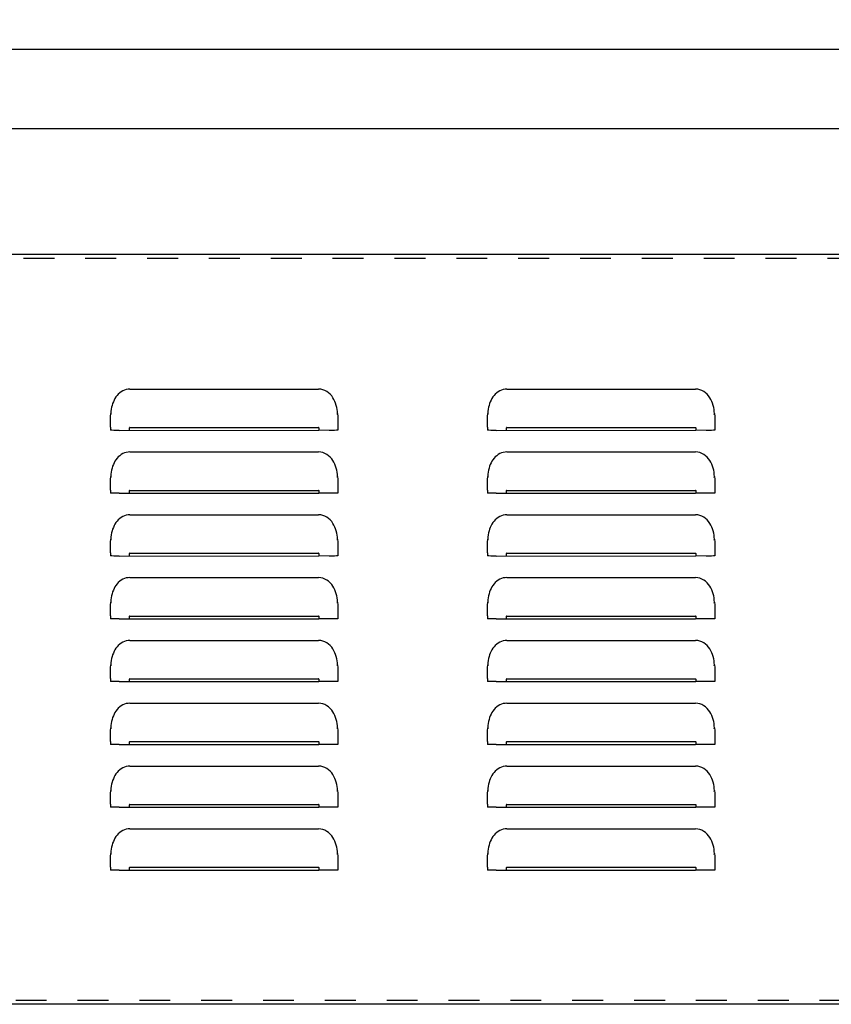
# Model space of a CAD drawing. Header units: inches. Extents: x 0 to 89.5, y 0 to 57.9.
# Tile 6 of 8: x 49.7 to 62.7, y 16.7 to 32.4. Entities that reach past the tile are written whole.
import ezdxf

# ---------------------------------------------------------------- set-up
doc = ezdxf.new("R2010")
doc.units = ezdxf.units.IN
doc.header["$LTSCALE"] = 4.921053
doc.header["$MEASUREMENT"] = 0
doc.linetypes.add('HIDDEN', pattern=[0.2, 0.1, -0.1])
doc.layers.get('0').update_dxf_attribs({"linetype": 'CONTINUOUS'})
doc.layers.add('DEFAULT_2', color=8, linetype='HIDDEN')
doc.layers.add('DIMENSIONS', color=7, linetype='CONTINUOUS')
doc.styles.get("Standard").update_dxf_attribs({"font": 'txt', "width": 0.8})
doc.dimstyles.new('DIMSTYLE_1', dxfattribs={"dimtxt": 0.447368, "dimasz": 0.526316, "dimexe": 0.09, "dimexo": 0.07, "dimgap": 0.0425, "dimtad": 0, "dimtih": 1, "dimtoh": 1, "dimzin": 4, "dimdsep": 46, "dimtxsty": 'Standard', "dimblk": '_FILLED', "dimblk1": '_FILLED', "dimblk2": '_FILLED', "dimcen": 0.09, "dimadec": 0, "dimazin": 0, "dimtfac": 1, "dimtofl": 0, "dimtmove": 0, "dimatfit": 3, "dimldrblk": '_FILLED', "dimfxl": 0, "dimtolj": 1, "dimtzin": 4, "dimarcsym": 0})

# ---------------------------------------------------------------- blocks, each defined once
blk = doc.blocks.new('_FILLED')
at = {"color": 0, "linetype": 'ByBlock'}
blk.add_solid([(0, 0), (-1, 0.2), (-1, -0.2)], dxfattribs=at)
blk = doc.blocks.new('*D1')
at = {"layer": 'DIMENSIONS', "color": 2, "linetype": 'Continuous'}
for p, q in [((5.112, 28.72), (5.112, 32.395)), ((76.862, 28.72), (76.862, 32.395)), ((5.112, 31.921), (39.869, 31.921)), ((76.862, 31.921), (42.106, 31.921))]:
    blk.add_line(p, q, dxfattribs=at)
at = {"layer": 'DIMENSIONS', "color": 2, "linetype": 'Continuous', "xscale": 0.5263157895, "yscale": 0.5263157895, "zscale": 0.5263157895, "rotation": 180}
blk.add_blockref('_FILLED', (5.112, 31.921), dxfattribs=at)
at = {"layer": 'DIMENSIONS', "color": 2, "linetype": 'Continuous', "xscale": 0.5263157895, "yscale": 0.5263157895, "zscale": 0.5263157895}
blk.add_blockref('_FILLED', (76.862, 31.921), dxfattribs=at)
at = {"layer": 'DIMENSIONS', "color": 2, "linetype": 'Continuous', "insert": (40.987, 32.145), "char_height": 0.4474, "width": 1.78947, "attachment_point": 2, "line_spacing_factor": 0.9}
blk.add_mtext('71.75', dxfattribs=at)
blk = doc.blocks.new('*D19')
at = {"color": 2, "linetype": 'Continuous'}
for p, q in [((5.987, 28.217), (5.987, 31.13)), ((75.987, 28.217), (75.987, 31.13)), ((5.987, 30.656), (39.869, 30.656)), ((75.987, 30.656), (42.106, 30.656))]:
    blk.add_line(p, q, dxfattribs=at)
at = {"color": 2, "linetype": 'Continuous', "xscale": 0.5263157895, "yscale": 0.5263157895, "zscale": 0.5263157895, "rotation": 180}
blk.add_blockref('_FILLED', (5.987, 30.656), dxfattribs=at)
at = {"color": 2, "linetype": 'Continuous', "xscale": 0.5263157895, "yscale": 0.5263157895, "zscale": 0.5263157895}
blk.add_blockref('_FILLED', (75.987, 30.656), dxfattribs=at)
at = {"color": 2, "linetype": 'Continuous', "insert": (40.987, 30.88), "char_height": 0.4474, "width": 1.78947, "attachment_point": 2, "line_spacing_factor": 0.9}
blk.add_mtext('70.00', dxfattribs=at)

msp = doc.modelspace()

# ---------------------------------------------------------------- linework, layer by layer
at = {"color": 3, "linetype": 'Continuous'}
for p, q in [((14.362, 28.661), (67.612, 28.661)), ((51.487, 26.516), (54.487, 26.516)), ((57.487, 26.516), (60.487, 26.516)), ((51.182, 26.125), (51.186, 26.11)), ((54.789, 26.11), (54.793, 26.125)), ((57.182, 26.125), (57.186, 26.11)), ((60.789, 26.11), (60.793, 26.125)), ((51.177, 25.909), (51.178, 25.999)), ((51.177, 25.908), (51.177, 25.86)), ((51.183, 25.86), (51.177, 25.86)), ((51.315, 25.859), (54.487, 25.86)), ((51.487, 25.904), (54.487, 25.904)), ((54.66, 25.859), (54.487, 25.86)), ((54.745, 25.859), (54.66, 25.859)), ((54.797, 25.997), (54.797, 25.86)), ((57.177, 25.909), (57.178, 25.999)), ((57.177, 25.908), (57.177, 25.86)), ((57.183, 25.86), (57.177, 25.86)), ((57.315, 25.859), (60.487, 25.86)), ((57.487, 25.904), (60.487, 25.904)), ((60.66, 25.859), (60.487, 25.86)), ((60.745, 25.859), (60.66, 25.859)), ((60.797, 25.997), (60.797, 25.86)), ((51.487, 25.516), (54.487, 25.516)), ((57.487, 25.516), (60.487, 25.516)), ((51.182, 25.125), (51.186, 25.11)), ((54.789, 25.11), (54.793, 25.125)), ((57.182, 25.125), (57.186, 25.11)), ((60.789, 25.11), (60.793, 25.125)), ((51.177, 24.909), (51.178, 24.999)), ((54.797, 24.997), (54.797, 24.86)), ((57.177, 24.909), (57.178, 24.999)), ((60.797, 24.997), (60.797, 24.86)), ((51.177, 24.908), (51.177, 24.86)), ((51.183, 24.86), (51.177, 24.86)), ((51.315, 24.859), (54.487, 24.86)), ((51.487, 24.904), (54.487, 24.904)), ((54.66, 24.859), (54.487, 24.86)), ((54.745, 24.859), (54.66, 24.859)), ((57.177, 24.908), (57.177, 24.86)), ((57.183, 24.86), (57.177, 24.86)), ((57.315, 24.859), (60.487, 24.86)), ((57.487, 24.904), (60.487, 24.904)), ((60.66, 24.859), (60.487, 24.86)), ((60.745, 24.859), (60.66, 24.859)), ((51.487, 24.516), (54.487, 24.516)), ((57.487, 24.516), (60.487, 24.516)), ((51.177, 23.909), (51.178, 23.999)), ((51.182, 24.125), (51.186, 24.11)), ((54.789, 24.11), (54.793, 24.125)), ((54.797, 23.997), (54.797, 23.86)), ((57.177, 23.909), (57.178, 23.999)), ((57.182, 24.125), (57.186, 24.11)), ((60.789, 24.11), (60.793, 24.125)), ((60.797, 23.997), (60.797, 23.86)), ((51.177, 23.908), (51.177, 23.86)), ((51.183, 23.86), (51.177, 23.86)), ((51.315, 23.859), (54.487, 23.86)), ((51.487, 23.904), (54.487, 23.904)), ((54.66, 23.859), (54.487, 23.86)), ((54.745, 23.859), (54.66, 23.859)), ((57.177, 23.908), (57.177, 23.86)), ((57.183, 23.86), (57.177, 23.86)), ((57.315, 23.859), (60.487, 23.86)), ((57.487, 23.904), (60.487, 23.904)), ((60.66, 23.859), (60.487, 23.86)), ((60.745, 23.859), (60.66, 23.859)), ((51.487, 23.516), (54.487, 23.516)), ((57.487, 23.516), (60.487, 23.516)), ((51.182, 23.125), (51.186, 23.11)), ((54.789, 23.11), (54.793, 23.125)), ((57.182, 23.125), (57.186, 23.11)), ((60.789, 23.11), (60.793, 23.125)), ((51.177, 22.909), (51.178, 22.999)), ((51.177, 22.908), (51.177, 22.86)), ((51.487, 22.904), (54.487, 22.904)), ((54.797, 22.997), (54.797, 22.86)), ((57.177, 22.909), (57.178, 22.999)), ((57.177, 22.908), (57.177, 22.86)), ((57.487, 22.904), (60.487, 22.904)), ((60.797, 22.997), (60.797, 22.86)), ((51.183, 22.86), (51.177, 22.86)), ((51.315, 22.859), (54.487, 22.86)), ((54.66, 22.859), (54.487, 22.86)), ((54.745, 22.859), (54.66, 22.859)), ((57.183, 22.86), (57.177, 22.86)), ((57.315, 22.859), (60.487, 22.86)), ((60.66, 22.859), (60.487, 22.86)), ((60.745, 22.859), (60.66, 22.859)), ((51.487, 22.516), (54.487, 22.516)), ((57.487, 22.516), (60.487, 22.516)), ((51.182, 22.125), (51.186, 22.11)), ((54.789, 22.11), (54.793, 22.125)), ((57.182, 22.125), (57.186, 22.11)), ((60.789, 22.11), (60.793, 22.125)), ((51.177, 21.909), (51.178, 21.999)), ((54.797, 21.997), (54.797, 21.86)), ((57.177, 21.909), (57.178, 21.999)), ((60.797, 21.997), (60.797, 21.86)), ((51.177, 21.908), (51.177, 21.86)), ((51.183, 21.86), (51.177, 21.86)), ((51.315, 21.859), (54.487, 21.86)), ((51.487, 21.904), (54.487, 21.904)), ((54.66, 21.859), (54.487, 21.86)), ((54.745, 21.859), (54.66, 21.859)), ((57.177, 21.908), (57.177, 21.86)), ((57.183, 21.86), (57.177, 21.86)), ((57.315, 21.859), (60.487, 21.86)), ((57.487, 21.904), (60.487, 21.904)), ((60.66, 21.859), (60.487, 21.86)), ((60.745, 21.859), (60.66, 21.859)), ((51.487, 21.516), (54.487, 21.516)), ((57.487, 21.516), (60.487, 21.516)), ((51.182, 21.125), (51.186, 21.11)), ((54.789, 21.11), (54.793, 21.125)), ((57.182, 21.125), (57.186, 21.11)), ((60.789, 21.11), (60.793, 21.125)), ((51.177, 20.909), (51.178, 20.999)), ((51.177, 20.908), (51.177, 20.86)), ((51.183, 20.86), (51.177, 20.86)), ((51.315, 20.859), (54.487, 20.86)), ((51.487, 20.904), (54.487, 20.904)), ((54.66, 20.859), (54.487, 20.86)), ((54.745, 20.859), (54.66, 20.859)), ((54.797, 20.997), (54.797, 20.86)), ((57.177, 20.909), (57.178, 20.999)), ((57.177, 20.908), (57.177, 20.86)), ((57.183, 20.86), (57.177, 20.86)), ((57.315, 20.859), (60.487, 20.86)), ((57.487, 20.904), (60.487, 20.904)), ((60.66, 20.859), (60.487, 20.86)), ((60.745, 20.859), (60.66, 20.859)), ((60.797, 20.997), (60.797, 20.86)), ((51.487, 20.516), (54.487, 20.516)), ((57.487, 20.516), (60.487, 20.516)), ((51.182, 20.125), (51.186, 20.11)), ((54.789, 20.11), (54.793, 20.125)), ((57.182, 20.125), (57.186, 20.11)), ((60.789, 20.11), (60.793, 20.125)), ((51.177, 19.909), (51.178, 19.999)), ((51.177, 19.908), (51.177, 19.86)), ((51.487, 19.904), (54.487, 19.904)), ((54.797, 19.997), (54.797, 19.86)), ((57.177, 19.909), (57.178, 19.999)), ((57.177, 19.908), (57.177, 19.86)), ((57.487, 19.904), (60.487, 19.904)), ((60.797, 19.997), (60.797, 19.86)), ((51.183, 19.86), (51.177, 19.86)), ((51.315, 19.859), (54.487, 19.86)), ((54.66, 19.859), (54.487, 19.86)), ((54.745, 19.859), (54.66, 19.859)), ((57.183, 19.86), (57.177, 19.86)), ((57.315, 19.859), (60.487, 19.86)), ((60.66, 19.859), (60.487, 19.86)), ((60.745, 19.859), (60.66, 19.859)), ((51.487, 19.516), (54.487, 19.516)), ((57.487, 19.516), (60.487, 19.516)), ((51.182, 19.125), (51.186, 19.11)), ((54.789, 19.11), (54.793, 19.125)), ((57.182, 19.125), (57.186, 19.11)), ((60.789, 19.11), (60.793, 19.125)), ((51.177, 18.909), (51.178, 18.999)), ((54.797, 18.997), (54.797, 18.86)), ((57.177, 18.909), (57.178, 18.999)), ((60.797, 18.997), (60.797, 18.86)), ((51.177, 18.908), (51.177, 18.86)), ((51.183, 18.86), (51.177, 18.86)), ((51.315, 18.859), (54.487, 18.86)), ((51.487, 18.904), (54.487, 18.904)), ((54.66, 18.859), (54.487, 18.86)), ((54.745, 18.859), (54.66, 18.859)), ((57.177, 18.908), (57.177, 18.86)), ((57.183, 18.86), (57.177, 18.86)), ((57.315, 18.859), (60.487, 18.86)), ((57.487, 18.904), (60.487, 18.904)), ((60.66, 18.859), (60.487, 18.86)), ((60.745, 18.859), (60.66, 18.859)), ((68.862, 16.724), (13.112, 16.724))]:
    msp.add_line(p, q, dxfattribs=at)
for points in [[(51.487, 26.516), (51.458, 26.514), (51.429, 26.509), (51.401, 26.5), (51.374, 26.488), (51.349, 26.474), (51.325, 26.456), (51.303, 26.437), (51.283, 26.415), (51.265, 26.392), (51.25, 26.368), (51.236, 26.342), (51.224, 26.315), (51.213, 26.287), (51.204, 26.257), (51.197, 26.227), (51.191, 26.194), (51.186, 26.161), (51.182, 26.125)], [(54.785, 26.192), (54.779, 26.224), (54.771, 26.257), (54.761, 26.289), (54.75, 26.32), (54.735, 26.35), (54.719, 26.379), (54.699, 26.407), (54.676, 26.433), (54.651, 26.456), (54.623, 26.476), (54.592, 26.493), (54.559, 26.505), (54.524, 26.513), (54.487, 26.516)], [(57.487, 26.516), (57.458, 26.514), (57.429, 26.509), (57.401, 26.5), (57.374, 26.488), (57.349, 26.474), (57.325, 26.456), (57.303, 26.437), (57.283, 26.415), (57.265, 26.392), (57.25, 26.368), (57.236, 26.342), (57.224, 26.315), (57.213, 26.287), (57.204, 26.257), (57.197, 26.227), (57.191, 26.194), (57.186, 26.161), (57.182, 26.125)], [(60.785, 26.192), (60.779, 26.224), (60.771, 26.257), (60.761, 26.289), (60.75, 26.32), (60.735, 26.35), (60.719, 26.379), (60.699, 26.407), (60.676, 26.433), (60.651, 26.456), (60.623, 26.476), (60.592, 26.493), (60.559, 26.505), (60.524, 26.513), (60.487, 26.516)], [(54.793, 26.125), (54.789, 26.158), (54.785, 26.192)], [(60.793, 26.125), (60.789, 26.158), (60.785, 26.192)], [(51.178, 25.999), (51.178, 26.041), (51.179, 26.083), (51.182, 26.125)], [(54.793, 26.125), (54.796, 26.082), (54.797, 26.039), (54.797, 25.997)], [(57.178, 25.999), (57.178, 26.041), (57.179, 26.083), (57.182, 26.125)], [(60.793, 26.125), (60.796, 26.082), (60.797, 26.039), (60.797, 25.997)], [(51.315, 25.859), (51.23, 25.859), (51.201, 25.86), (51.183, 25.86)], [(51.487, 25.904), (51.483, 25.902), (51.48, 25.9), (51.477, 25.896), (51.475, 25.891), (51.474, 25.887), (51.474, 25.882), (51.474, 25.877), (51.475, 25.872), (51.477, 25.867), (51.48, 25.863), (51.483, 25.861), (51.487, 25.86)], [(54.487, 25.86), (54.492, 25.861), (54.495, 25.863), (54.498, 25.867), (54.5, 25.872), (54.501, 25.877), (54.501, 25.881), (54.501, 25.886), (54.5, 25.891), (54.498, 25.896), (54.495, 25.9), (54.492, 25.902), (54.487, 25.904)], [(54.797, 25.86), (54.792, 25.86), (54.774, 25.86), (54.745, 25.859)], [(57.315, 25.859), (57.23, 25.859), (57.201, 25.86), (57.183, 25.86)], [(57.487, 25.904), (57.483, 25.902), (57.48, 25.9), (57.477, 25.896), (57.475, 25.891), (57.474, 25.887), (57.474, 25.882), (57.474, 25.877), (57.475, 25.872), (57.477, 25.867), (57.48, 25.863), (57.483, 25.861), (57.487, 25.86)], [(60.487, 25.86), (60.492, 25.861), (60.495, 25.863), (60.498, 25.867), (60.5, 25.872), (60.501, 25.877), (60.501, 25.881), (60.501, 25.886), (60.5, 25.891), (60.498, 25.896), (60.495, 25.9), (60.492, 25.902), (60.487, 25.904)], [(60.797, 25.86), (60.792, 25.86), (60.774, 25.86), (60.745, 25.859)], [(51.487, 25.516), (51.458, 25.514), (51.429, 25.509), (51.401, 25.5), (51.374, 25.488), (51.349, 25.474), (51.325, 25.456), (51.303, 25.437), (51.283, 25.415), (51.265, 25.392), (51.25, 25.368), (51.236, 25.342), (51.224, 25.315), (51.213, 25.287), (51.204, 25.257), (51.197, 25.227), (51.191, 25.194), (51.186, 25.161), (51.182, 25.125)], [(54.785, 25.192), (54.779, 25.224), (54.771, 25.257), (54.761, 25.289), (54.75, 25.32), (54.735, 25.35), (54.719, 25.379), (54.699, 25.407), (54.676, 25.433), (54.651, 25.456), (54.623, 25.476), (54.592, 25.493), (54.559, 25.505), (54.524, 25.513), (54.487, 25.516)], [(57.487, 25.516), (57.458, 25.514), (57.429, 25.509), (57.401, 25.5), (57.374, 25.488), (57.349, 25.474), (57.325, 25.456), (57.303, 25.437), (57.283, 25.415), (57.265, 25.392), (57.25, 25.368), (57.236, 25.342), (57.224, 25.315), (57.213, 25.287), (57.204, 25.257), (57.197, 25.227), (57.191, 25.194), (57.186, 25.161), (57.182, 25.125)], [(60.785, 25.192), (60.779, 25.224), (60.771, 25.257), (60.761, 25.289), (60.75, 25.32), (60.735, 25.35), (60.719, 25.379), (60.699, 25.407), (60.676, 25.433), (60.651, 25.456), (60.623, 25.476), (60.592, 25.493), (60.559, 25.505), (60.524, 25.513), (60.487, 25.516)], [(51.178, 24.999), (51.178, 25.041), (51.179, 25.083), (51.182, 25.125)], [(54.793, 25.125), (54.789, 25.158), (54.785, 25.192)], [(54.793, 25.125), (54.796, 25.082), (54.797, 25.039), (54.797, 24.997)], [(57.178, 24.999), (57.178, 25.041), (57.179, 25.083), (57.182, 25.125)], [(60.793, 25.125), (60.789, 25.158), (60.785, 25.192)], [(60.793, 25.125), (60.796, 25.082), (60.797, 25.039), (60.797, 24.997)], [(51.315, 24.859), (51.23, 24.859), (51.201, 24.86), (51.183, 24.86)], [(51.487, 24.904), (51.483, 24.902), (51.48, 24.9), (51.477, 24.896), (51.475, 24.891), (51.474, 24.887), (51.474, 24.882), (51.474, 24.877), (51.475, 24.872), (51.477, 24.867), (51.48, 24.863), (51.483, 24.861), (51.487, 24.86)], [(54.487, 24.86), (54.492, 24.861), (54.495, 24.863), (54.498, 24.867), (54.5, 24.872), (54.501, 24.877), (54.501, 24.881), (54.501, 24.886), (54.5, 24.891), (54.498, 24.896), (54.495, 24.9), (54.492, 24.902), (54.487, 24.904)], [(54.797, 24.86), (54.792, 24.86), (54.774, 24.86), (54.745, 24.859)], [(57.315, 24.859), (57.23, 24.859), (57.201, 24.86), (57.183, 24.86)], [(57.487, 24.904), (57.483, 24.902), (57.48, 24.9), (57.477, 24.896), (57.475, 24.891), (57.474, 24.887), (57.474, 24.882), (57.474, 24.877), (57.475, 24.872), (57.477, 24.867), (57.48, 24.863), (57.483, 24.861), (57.487, 24.86)], [(60.487, 24.86), (60.492, 24.861), (60.495, 24.863), (60.498, 24.867), (60.5, 24.872), (60.501, 24.877), (60.501, 24.881), (60.501, 24.886), (60.5, 24.891), (60.498, 24.896), (60.495, 24.9), (60.492, 24.902), (60.487, 24.904)], [(60.797, 24.86), (60.792, 24.86), (60.774, 24.86), (60.745, 24.859)], [(51.487, 24.516), (51.458, 24.514), (51.429, 24.509), (51.401, 24.5), (51.374, 24.488), (51.349, 24.474), (51.325, 24.456), (51.303, 24.437), (51.283, 24.415), (51.265, 24.392), (51.25, 24.368), (51.236, 24.342), (51.224, 24.315), (51.213, 24.287), (51.204, 24.257), (51.197, 24.227), (51.191, 24.194), (51.186, 24.161), (51.182, 24.125)], [(54.785, 24.192), (54.779, 24.224), (54.771, 24.257), (54.761, 24.289), (54.75, 24.32), (54.735, 24.35), (54.719, 24.379), (54.699, 24.407), (54.676, 24.433), (54.651, 24.456), (54.623, 24.476), (54.592, 24.493), (54.559, 24.505), (54.524, 24.513), (54.487, 24.516)], [(57.487, 24.516), (57.458, 24.514), (57.429, 24.509), (57.401, 24.5), (57.374, 24.488), (57.349, 24.474), (57.325, 24.456), (57.303, 24.437), (57.283, 24.415), (57.265, 24.392), (57.25, 24.368), (57.236, 24.342), (57.224, 24.315), (57.213, 24.287), (57.204, 24.257), (57.197, 24.227), (57.191, 24.194), (57.186, 24.161), (57.182, 24.125)], [(60.785, 24.192), (60.779, 24.224), (60.771, 24.257), (60.761, 24.289), (60.75, 24.32), (60.735, 24.35), (60.719, 24.379), (60.699, 24.407), (60.676, 24.433), (60.651, 24.456), (60.623, 24.476), (60.592, 24.493), (60.559, 24.505), (60.524, 24.513), (60.487, 24.516)], [(54.793, 24.125), (54.789, 24.158), (54.785, 24.192)], [(60.793, 24.125), (60.789, 24.158), (60.785, 24.192)], [(51.178, 23.999), (51.178, 24.041), (51.179, 24.083), (51.182, 24.125)], [(54.793, 24.125), (54.796, 24.082), (54.797, 24.039), (54.797, 23.997)], [(57.178, 23.999), (57.178, 24.041), (57.179, 24.083), (57.182, 24.125)], [(60.793, 24.125), (60.796, 24.082), (60.797, 24.039), (60.797, 23.997)], [(51.315, 23.859), (51.23, 23.859), (51.201, 23.86), (51.183, 23.86)], [(51.487, 23.904), (51.483, 23.902), (51.48, 23.9), (51.477, 23.896), (51.475, 23.891), (51.474, 23.887), (51.474, 23.882), (51.474, 23.877), (51.475, 23.872), (51.477, 23.867), (51.48, 23.863), (51.483, 23.861), (51.487, 23.86)], [(54.487, 23.86), (54.492, 23.861), (54.495, 23.863), (54.498, 23.867), (54.5, 23.872), (54.501, 23.877), (54.501, 23.881), (54.501, 23.886), (54.5, 23.891), (54.498, 23.896), (54.495, 23.9), (54.492, 23.902), (54.487, 23.904)], [(54.797, 23.86), (54.792, 23.86), (54.774, 23.86), (54.745, 23.859)], [(57.315, 23.859), (57.23, 23.859), (57.201, 23.86), (57.183, 23.86)], [(57.487, 23.904), (57.483, 23.902), (57.48, 23.9), (57.477, 23.896), (57.475, 23.891), (57.474, 23.887), (57.474, 23.882), (57.474, 23.877), (57.475, 23.872), (57.477, 23.867), (57.48, 23.863), (57.483, 23.861), (57.487, 23.86)], [(60.487, 23.86), (60.492, 23.861), (60.495, 23.863), (60.498, 23.867), (60.5, 23.872), (60.501, 23.877), (60.501, 23.881), (60.501, 23.886), (60.5, 23.891), (60.498, 23.896), (60.495, 23.9), (60.492, 23.902), (60.487, 23.904)], [(60.797, 23.86), (60.792, 23.86), (60.774, 23.86), (60.745, 23.859)], [(51.487, 23.516), (51.458, 23.514), (51.429, 23.509), (51.401, 23.5), (51.374, 23.488), (51.349, 23.474), (51.325, 23.456), (51.303, 23.437), (51.283, 23.415), (51.265, 23.392), (51.25, 23.368), (51.236, 23.342), (51.224, 23.315), (51.213, 23.287), (51.204, 23.257), (51.197, 23.227), (51.191, 23.194), (51.186, 23.161), (51.182, 23.125)], [(54.785, 23.192), (54.779, 23.224), (54.771, 23.257), (54.761, 23.289), (54.75, 23.32), (54.735, 23.35), (54.719, 23.379), (54.699, 23.407), (54.676, 23.433), (54.651, 23.456), (54.623, 23.476), (54.592, 23.493), (54.559, 23.505), (54.524, 23.513), (54.487, 23.516)], [(57.487, 23.516), (57.458, 23.514), (57.429, 23.509), (57.401, 23.5), (57.374, 23.488), (57.349, 23.474), (57.325, 23.456), (57.303, 23.437), (57.283, 23.415), (57.265, 23.392), (57.25, 23.368), (57.236, 23.342), (57.224, 23.315), (57.213, 23.287), (57.204, 23.257), (57.197, 23.227), (57.191, 23.194), (57.186, 23.161), (57.182, 23.125)], [(60.785, 23.192), (60.779, 23.224), (60.771, 23.257), (60.761, 23.289), (60.75, 23.32), (60.735, 23.35), (60.719, 23.379), (60.699, 23.407), (60.676, 23.433), (60.651, 23.456), (60.623, 23.476), (60.592, 23.493), (60.559, 23.505), (60.524, 23.513), (60.487, 23.516)], [(51.178, 22.999), (51.178, 23.041), (51.179, 23.083), (51.182, 23.125)], [(54.793, 23.125), (54.789, 23.158), (54.785, 23.192)], [(54.793, 23.125), (54.796, 23.082), (54.797, 23.039), (54.797, 22.997)], [(57.178, 22.999), (57.178, 23.041), (57.179, 23.083), (57.182, 23.125)], [(60.793, 23.125), (60.789, 23.158), (60.785, 23.192)], [(60.793, 23.125), (60.796, 23.082), (60.797, 23.039), (60.797, 22.997)], [(51.487, 22.904), (51.483, 22.902), (51.48, 22.9), (51.477, 22.896), (51.475, 22.891), (51.474, 22.887), (51.474, 22.882), (51.474, 22.877), (51.475, 22.872), (51.477, 22.867), (51.48, 22.863), (51.483, 22.861), (51.487, 22.86)], [(54.487, 22.86), (54.492, 22.861), (54.495, 22.863), (54.498, 22.867), (54.5, 22.872), (54.501, 22.877), (54.501, 22.881), (54.501, 22.886), (54.5, 22.891), (54.498, 22.896), (54.495, 22.9), (54.492, 22.902), (54.487, 22.904)], [(57.487, 22.904), (57.483, 22.902), (57.48, 22.9), (57.477, 22.896), (57.475, 22.891), (57.474, 22.887), (57.474, 22.882), (57.474, 22.877), (57.475, 22.872), (57.477, 22.867), (57.48, 22.863), (57.483, 22.861), (57.487, 22.86)], [(60.487, 22.86), (60.492, 22.861), (60.495, 22.863), (60.498, 22.867), (60.5, 22.872), (60.501, 22.877), (60.501, 22.881), (60.501, 22.886), (60.5, 22.891), (60.498, 22.896), (60.495, 22.9), (60.492, 22.902), (60.487, 22.904)], [(51.315, 22.859), (51.23, 22.859), (51.201, 22.86), (51.183, 22.86)], [(54.797, 22.86), (54.792, 22.86), (54.774, 22.86), (54.745, 22.859)], [(57.315, 22.859), (57.23, 22.859), (57.201, 22.86), (57.183, 22.86)], [(60.797, 22.86), (60.792, 22.86), (60.774, 22.86), (60.745, 22.859)], [(51.487, 22.516), (51.458, 22.514), (51.429, 22.509), (51.401, 22.5), (51.374, 22.488), (51.349, 22.474), (51.325, 22.456), (51.303, 22.437), (51.283, 22.415), (51.265, 22.392), (51.25, 22.368), (51.236, 22.342), (51.224, 22.315), (51.213, 22.287), (51.204, 22.257), (51.197, 22.227), (51.191, 22.194), (51.186, 22.161), (51.182, 22.125)], [(54.785, 22.192), (54.779, 22.224), (54.771, 22.257), (54.761, 22.289), (54.75, 22.32), (54.735, 22.35), (54.719, 22.379), (54.699, 22.407), (54.676, 22.433), (54.651, 22.456), (54.623, 22.476), (54.592, 22.493), (54.559, 22.505), (54.524, 22.513), (54.487, 22.516)], [(57.487, 22.516), (57.458, 22.514), (57.429, 22.509), (57.401, 22.5), (57.374, 22.488), (57.349, 22.474), (57.325, 22.456), (57.303, 22.437), (57.283, 22.415), (57.265, 22.392), (57.25, 22.368), (57.236, 22.342), (57.224, 22.315), (57.213, 22.287), (57.204, 22.257), (57.197, 22.227), (57.191, 22.194), (57.186, 22.161), (57.182, 22.125)], [(60.785, 22.192), (60.779, 22.224), (60.771, 22.257), (60.761, 22.289), (60.75, 22.32), (60.735, 22.35), (60.719, 22.379), (60.699, 22.407), (60.676, 22.433), (60.651, 22.456), (60.623, 22.476), (60.592, 22.493), (60.559, 22.505), (60.524, 22.513), (60.487, 22.516)], [(51.178, 21.999), (51.178, 22.041), (51.179, 22.083), (51.182, 22.125)], [(54.793, 22.125), (54.789, 22.158), (54.785, 22.192)], [(54.793, 22.125), (54.796, 22.082), (54.797, 22.039), (54.797, 21.997)], [(57.178, 21.999), (57.178, 22.041), (57.179, 22.083), (57.182, 22.125)], [(60.793, 22.125), (60.789, 22.158), (60.785, 22.192)], [(60.793, 22.125), (60.796, 22.082), (60.797, 22.039), (60.797, 21.997)], [(51.315, 21.859), (51.23, 21.859), (51.201, 21.86), (51.183, 21.86)], [(51.487, 21.904), (51.483, 21.902), (51.48, 21.9), (51.477, 21.896), (51.475, 21.891), (51.474, 21.887), (51.474, 21.882), (51.474, 21.877), (51.475, 21.872), (51.477, 21.867), (51.48, 21.863), (51.483, 21.861), (51.487, 21.86)], [(54.487, 21.86), (54.492, 21.861), (54.495, 21.863), (54.498, 21.867), (54.5, 21.872), (54.501, 21.877), (54.501, 21.881), (54.501, 21.886), (54.5, 21.891), (54.498, 21.896), (54.495, 21.9), (54.492, 21.902), (54.487, 21.904)], [(54.797, 21.86), (54.792, 21.86), (54.774, 21.86), (54.745, 21.859)], [(57.315, 21.859), (57.23, 21.859), (57.201, 21.86), (57.183, 21.86)], [(57.487, 21.904), (57.483, 21.902), (57.48, 21.9), (57.477, 21.896), (57.475, 21.891), (57.474, 21.887), (57.474, 21.882), (57.474, 21.877), (57.475, 21.872), (57.477, 21.867), (57.48, 21.863), (57.483, 21.861), (57.487, 21.86)], [(60.487, 21.86), (60.492, 21.861), (60.495, 21.863), (60.498, 21.867), (60.5, 21.872), (60.501, 21.877), (60.501, 21.881), (60.501, 21.886), (60.5, 21.891), (60.498, 21.896), (60.495, 21.9), (60.492, 21.902), (60.487, 21.904)], [(60.797, 21.86), (60.792, 21.86), (60.774, 21.86), (60.745, 21.859)], [(51.487, 21.516), (51.458, 21.514), (51.429, 21.509), (51.401, 21.5), (51.374, 21.488), (51.349, 21.474), (51.325, 21.456), (51.303, 21.437), (51.283, 21.415), (51.265, 21.392), (51.25, 21.368), (51.236, 21.342), (51.224, 21.315), (51.213, 21.287), (51.204, 21.257), (51.197, 21.227), (51.191, 21.194), (51.186, 21.161), (51.182, 21.125)], [(54.785, 21.192), (54.779, 21.224), (54.771, 21.257), (54.761, 21.289), (54.75, 21.32), (54.735, 21.35), (54.719, 21.379), (54.699, 21.407), (54.676, 21.433), (54.651, 21.456), (54.623, 21.476), (54.592, 21.493), (54.559, 21.505), (54.524, 21.513), (54.487, 21.516)], [(57.487, 21.516), (57.458, 21.514), (57.429, 21.509), (57.401, 21.5), (57.374, 21.488), (57.349, 21.474), (57.325, 21.456), (57.303, 21.437), (57.283, 21.415), (57.265, 21.392), (57.25, 21.368), (57.236, 21.342), (57.224, 21.315), (57.213, 21.287), (57.204, 21.257), (57.197, 21.227), (57.191, 21.194), (57.186, 21.161), (57.182, 21.125)], [(60.785, 21.192), (60.779, 21.224), (60.771, 21.257), (60.761, 21.289), (60.75, 21.32), (60.735, 21.35), (60.719, 21.379), (60.699, 21.407), (60.676, 21.433), (60.651, 21.456), (60.623, 21.476), (60.592, 21.493), (60.559, 21.505), (60.524, 21.513), (60.487, 21.516)], [(54.793, 21.125), (54.789, 21.158), (54.785, 21.192)], [(60.793, 21.125), (60.789, 21.158), (60.785, 21.192)], [(51.178, 20.999), (51.178, 21.041), (51.179, 21.083), (51.182, 21.125)], [(54.793, 21.125), (54.796, 21.082), (54.797, 21.039), (54.797, 20.997)], [(57.178, 20.999), (57.178, 21.041), (57.179, 21.083), (57.182, 21.125)], [(60.793, 21.125), (60.796, 21.082), (60.797, 21.039), (60.797, 20.997)], [(51.315, 20.859), (51.23, 20.859), (51.201, 20.86), (51.183, 20.86)], [(51.487, 20.904), (51.483, 20.902), (51.48, 20.9), (51.477, 20.896), (51.475, 20.891), (51.474, 20.887), (51.474, 20.882), (51.474, 20.877), (51.475, 20.872), (51.477, 20.867), (51.48, 20.863), (51.483, 20.861), (51.487, 20.86)], [(54.487, 20.86), (54.492, 20.861), (54.495, 20.863), (54.498, 20.867), (54.5, 20.872), (54.501, 20.877), (54.501, 20.881), (54.501, 20.886), (54.5, 20.891), (54.498, 20.896), (54.495, 20.9), (54.492, 20.902), (54.487, 20.904)], [(54.797, 20.86), (54.792, 20.86), (54.774, 20.86), (54.745, 20.859)], [(57.315, 20.859), (57.23, 20.859), (57.201, 20.86), (57.183, 20.86)], [(57.487, 20.904), (57.483, 20.902), (57.48, 20.9), (57.477, 20.896), (57.475, 20.891), (57.474, 20.887), (57.474, 20.882), (57.474, 20.877), (57.475, 20.872), (57.477, 20.867), (57.48, 20.863), (57.483, 20.861), (57.487, 20.86)], [(60.487, 20.86), (60.492, 20.861), (60.495, 20.863), (60.498, 20.867), (60.5, 20.872), (60.501, 20.877), (60.501, 20.881), (60.501, 20.886), (60.5, 20.891), (60.498, 20.896), (60.495, 20.9), (60.492, 20.902), (60.487, 20.904)], [(60.797, 20.86), (60.792, 20.86), (60.774, 20.86), (60.745, 20.859)], [(51.487, 20.516), (51.458, 20.514), (51.429, 20.509), (51.401, 20.5), (51.374, 20.488), (51.349, 20.474), (51.325, 20.456), (51.303, 20.437), (51.283, 20.415), (51.265, 20.392), (51.25, 20.368), (51.236, 20.342), (51.224, 20.315), (51.213, 20.287), (51.204, 20.257), (51.197, 20.227), (51.191, 20.194), (51.186, 20.161), (51.182, 20.125)], [(54.785, 20.192), (54.779, 20.224), (54.771, 20.257), (54.761, 20.289), (54.75, 20.32), (54.735, 20.35), (54.719, 20.379), (54.699, 20.407), (54.676, 20.433), (54.651, 20.456), (54.623, 20.476), (54.592, 20.493), (54.559, 20.505), (54.524, 20.513), (54.487, 20.516)], [(57.487, 20.516), (57.458, 20.514), (57.429, 20.509), (57.401, 20.5), (57.374, 20.488), (57.349, 20.474), (57.325, 20.456), (57.303, 20.437), (57.283, 20.415), (57.265, 20.392), (57.25, 20.368), (57.236, 20.342), (57.224, 20.315), (57.213, 20.287), (57.204, 20.257), (57.197, 20.227), (57.191, 20.194), (57.186, 20.161), (57.182, 20.125)], [(60.785, 20.192), (60.779, 20.224), (60.771, 20.257), (60.761, 20.289), (60.75, 20.32), (60.735, 20.35), (60.719, 20.379), (60.699, 20.407), (60.676, 20.433), (60.651, 20.456), (60.623, 20.476), (60.592, 20.493), (60.559, 20.505), (60.524, 20.513), (60.487, 20.516)], [(51.178, 19.999), (51.178, 20.041), (51.179, 20.083), (51.182, 20.125)], [(54.793, 20.125), (54.789, 20.158), (54.785, 20.192)], [(54.793, 20.125), (54.796, 20.082), (54.797, 20.039), (54.797, 19.997)], [(57.178, 19.999), (57.178, 20.041), (57.179, 20.083), (57.182, 20.125)], [(60.793, 20.125), (60.789, 20.158), (60.785, 20.192)], [(60.793, 20.125), (60.796, 20.082), (60.797, 20.039), (60.797, 19.997)], [(51.487, 19.904), (51.483, 19.902), (51.48, 19.9), (51.477, 19.896), (51.475, 19.891), (51.474, 19.887), (51.474, 19.882), (51.474, 19.877), (51.475, 19.872), (51.477, 19.867), (51.48, 19.863), (51.483, 19.861), (51.487, 19.86)], [(54.487, 19.86), (54.492, 19.861), (54.495, 19.863), (54.498, 19.867), (54.5, 19.872), (54.501, 19.877), (54.501, 19.881), (54.501, 19.886), (54.5, 19.891), (54.498, 19.896), (54.495, 19.9), (54.492, 19.902), (54.487, 19.904)], [(57.487, 19.904), (57.483, 19.902), (57.48, 19.9), (57.477, 19.896), (57.475, 19.891), (57.474, 19.887), (57.474, 19.882), (57.474, 19.877), (57.475, 19.872), (57.477, 19.867), (57.48, 19.863), (57.483, 19.861), (57.487, 19.86)], [(60.487, 19.86), (60.492, 19.861), (60.495, 19.863), (60.498, 19.867), (60.5, 19.872), (60.501, 19.877), (60.501, 19.881), (60.501, 19.886), (60.5, 19.891), (60.498, 19.896), (60.495, 19.9), (60.492, 19.902), (60.487, 19.904)], [(51.315, 19.859), (51.23, 19.859), (51.201, 19.86), (51.183, 19.86)], [(54.797, 19.86), (54.792, 19.86), (54.774, 19.86), (54.745, 19.859)], [(57.315, 19.859), (57.23, 19.859), (57.201, 19.86), (57.183, 19.86)], [(60.797, 19.86), (60.792, 19.86), (60.774, 19.86), (60.745, 19.859)], [(51.487, 19.516), (51.458, 19.514), (51.429, 19.509), (51.401, 19.5), (51.374, 19.488), (51.349, 19.474), (51.325, 19.456), (51.303, 19.437), (51.283, 19.415), (51.265, 19.392), (51.25, 19.368), (51.236, 19.342), (51.224, 19.315), (51.213, 19.287), (51.204, 19.257), (51.197, 19.227), (51.191, 19.194), (51.186, 19.161), (51.182, 19.125)], [(54.785, 19.192), (54.779, 19.224), (54.771, 19.257), (54.761, 19.289), (54.75, 19.32), (54.735, 19.35), (54.719, 19.379), (54.699, 19.407), (54.676, 19.433), (54.651, 19.456), (54.623, 19.476), (54.592, 19.493), (54.559, 19.505), (54.524, 19.513), (54.487, 19.516)], [(57.487, 19.516), (57.458, 19.514), (57.429, 19.509), (57.401, 19.5), (57.374, 19.488), (57.349, 19.474), (57.325, 19.456), (57.303, 19.437), (57.283, 19.415), (57.265, 19.392), (57.25, 19.368), (57.236, 19.342), (57.224, 19.315), (57.213, 19.287), (57.204, 19.257), (57.197, 19.227), (57.191, 19.194), (57.186, 19.161), (57.182, 19.125)], [(60.785, 19.192), (60.779, 19.224), (60.771, 19.257), (60.761, 19.289), (60.75, 19.32), (60.735, 19.35), (60.719, 19.379), (60.699, 19.407), (60.676, 19.433), (60.651, 19.456), (60.623, 19.476), (60.592, 19.493), (60.559, 19.505), (60.524, 19.513), (60.487, 19.516)], [(51.178, 18.999), (51.178, 19.041), (51.179, 19.083), (51.182, 19.125)], [(54.793, 19.125), (54.789, 19.158), (54.785, 19.192)], [(54.793, 19.125), (54.796, 19.082), (54.797, 19.039), (54.797, 18.997)], [(57.178, 18.999), (57.178, 19.041), (57.179, 19.083), (57.182, 19.125)], [(60.793, 19.125), (60.789, 19.158), (60.785, 19.192)], [(60.793, 19.125), (60.796, 19.082), (60.797, 19.039), (60.797, 18.997)], [(51.315, 18.859), (51.23, 18.859), (51.201, 18.86), (51.183, 18.86)], [(51.487, 18.904), (51.483, 18.902), (51.48, 18.9), (51.477, 18.896), (51.475, 18.891), (51.474, 18.887), (51.474, 18.882), (51.474, 18.877), (51.475, 18.872), (51.477, 18.867), (51.48, 18.863), (51.483, 18.861), (51.487, 18.86)], [(54.487, 18.86), (54.492, 18.861), (54.495, 18.863), (54.498, 18.867), (54.5, 18.872), (54.501, 18.877), (54.501, 18.881), (54.501, 18.886), (54.5, 18.891), (54.498, 18.896), (54.495, 18.9), (54.492, 18.902), (54.487, 18.904)], [(54.797, 18.86), (54.792, 18.86), (54.774, 18.86), (54.745, 18.859)], [(57.315, 18.859), (57.23, 18.859), (57.201, 18.86), (57.183, 18.86)], [(57.487, 18.904), (57.483, 18.902), (57.48, 18.9), (57.477, 18.896), (57.475, 18.891), (57.474, 18.887), (57.474, 18.882), (57.474, 18.877), (57.475, 18.872), (57.477, 18.867), (57.48, 18.863), (57.483, 18.861), (57.487, 18.86)], [(60.487, 18.86), (60.492, 18.861), (60.495, 18.863), (60.498, 18.867), (60.5, 18.872), (60.501, 18.877), (60.501, 18.881), (60.501, 18.886), (60.5, 18.891), (60.498, 18.896), (60.495, 18.9), (60.492, 18.902), (60.487, 18.904)], [(60.797, 18.86), (60.792, 18.86), (60.774, 18.86), (60.745, 18.859)]]:
    msp.add_lwpolyline(points, dxfattribs=at)
at = {"layer": 'DEFAULT_2', "color": 8, "linetype": 'HIDDEN'}
for p, q in [((14.362, 28.601), (67.612, 28.601)), ((68.862, 16.784), (13.112, 16.784))]:
    msp.add_line(p, q, dxfattribs=at)

# ---------------------------------------------------------------- dimensions: what is measured, and where the dimension line sits
at = {"color": 2, "linetype": 'Continuous'}
dim = msp.add_linear_dim(base=(75.987, 30.656), p1=(5.987, 28.147), p2=(75.987, 28.147), dimstyle='DIMSTYLE_1', dxfattribs=at)
dim.commit()
dim.dimension.update_dxf_attribs({"geometry": '*D19', "text_midpoint": (40.987, 30.656), "dimtype": 160})
at = {"layer": 'DIMENSIONS', "color": 2, "linetype": 'Continuous'}
dim = msp.add_linear_dim(base=(76.862, 31.921), p1=(5.112, 28.65), p2=(76.862, 28.65), dimstyle='DIMSTYLE_1', dxfattribs=at)
dim.commit()
dim.dimension.update_dxf_attribs({"geometry": '*D1', "text_midpoint": (40.987, 31.921), "dimtype": 160})

doc.saveas('drawing.dxf')
